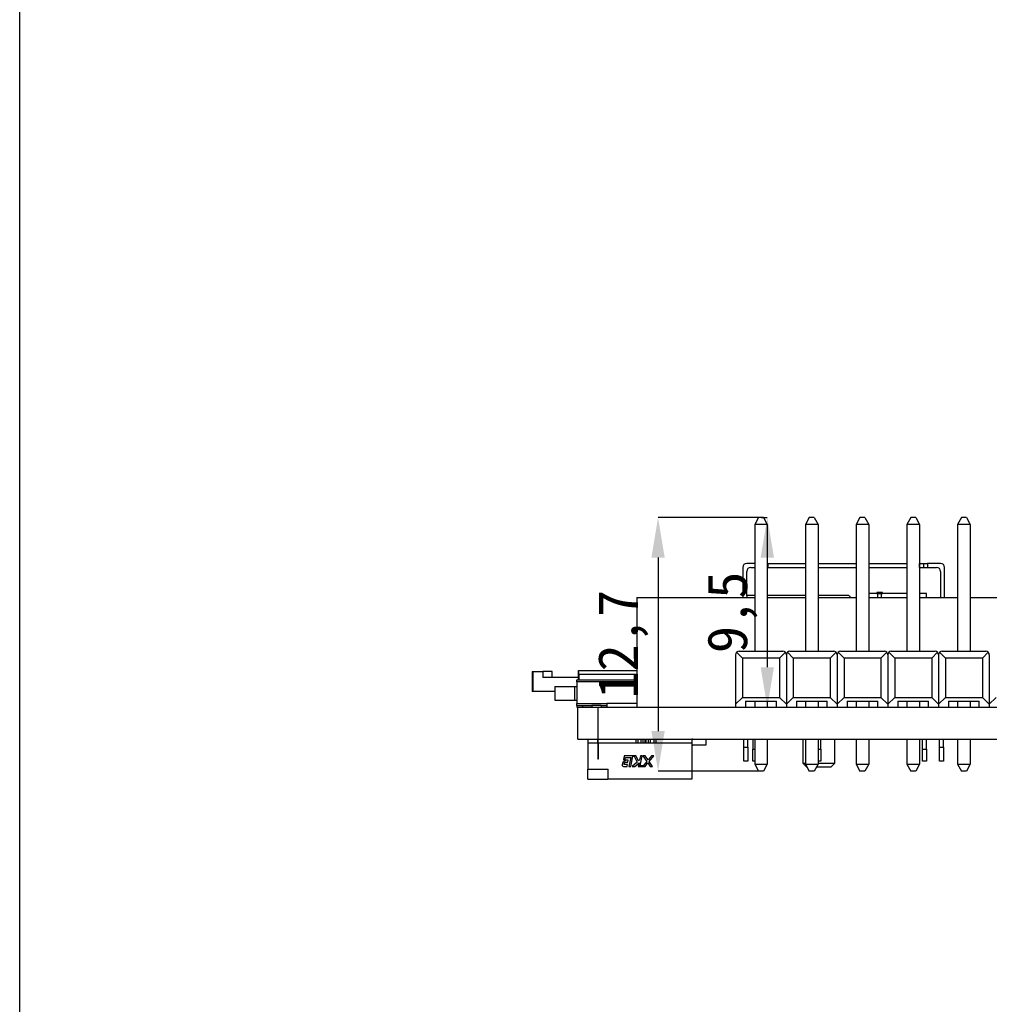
# Model space of a CAD drawing. Header units: millimetres. Extents: x 1628 to 1925, y 2096 to 2516.
# Tile 18 of 40: x 1628 to 1676, y 2295 to 2345. Entities that reach past the tile are written whole.
import ezdxf

# ---------------------------------------------------------------- set-up
doc = ezdxf.new("R2010")
doc.units = ezdxf.units.MM
doc.styles.add('黑体高度2mm', font='simhei.ttf', dxfattribs={"height": 2})
doc.dimstyles.new('红色高度2mm', dxfattribs={"dimtxt": 2, "dimasz": 2, "dimexe": 0, "dimexo": 0, "dimtad": 1, "dimdec": 1, "dimtxsty": '黑体高度2mm', "dimcen": 2.5, "dimclrd": 1, "dimclre": 1, "dimclrt": 1, "dimadec": 0, "dimazin": 0, "dimtfac": 1, "dimtdec": 1, "dimtmove": 0, "dimatfit": 3, "dimfxl": 1, "dimarcsym": 0})

# ---------------------------------------------------------------- blocks, each defined once
blk = doc.blocks.new('*D48')
at = {"color": 1, "lineweight": -2, "transparency": 16777216}
for p, q in [((1664.644, 2319.649), (1659.49, 2319.649)), ((1659.49, 2317.649), (1659.49, 2308.954)), ((1664.644, 2306.954), (1659.49, 2306.954))]:
    blk.add_line(p, q, dxfattribs=at)
at = {"color": 1, "transparency": 16777216}
for points in [[(1659.156, 2317.649), (1659.823, 2317.649), (1659.49, 2319.649)], [(1659.156, 2308.954), (1659.823, 2308.954), (1659.49, 2306.954)]]:
    blk.add_solid(points, dxfattribs=at)
at = {"layer": 'Defpoints', "color": 0, "transparency": 16777216}
for p in [(1664.644, 2319.649), (1659.49, 2306.954), (1664.644, 2306.954)]:
    blk.add_point(p, dxfattribs=at)
at = {"color": 1, "transparency": 16777216, "insert": (1657.741, 2313.302), "char_height": 2, "attachment_point": 5, "rotation": 90, "style": '黑体高度2mm'}
blk.add_mtext('12,7', dxfattribs=at)
blk = doc.blocks.new('*D49')
at = {"color": 1, "lineweight": -2, "transparency": 16777216}
for p, q in [((1664.644, 2319.649), (1664.959, 2319.649)), ((1664.959, 2317.649), (1664.959, 2312.155)), ((1664.644, 2310.155), (1664.959, 2310.155))]:
    blk.add_line(p, q, dxfattribs=at)
at = {"color": 1, "transparency": 16777216}
for points in [[(1664.626, 2317.649), (1665.293, 2317.649), (1664.959, 2319.649)], [(1664.626, 2312.155), (1665.293, 2312.155), (1664.959, 2310.155)]]:
    blk.add_solid(points, dxfattribs=at)
at = {"layer": 'Defpoints', "color": 0, "transparency": 16777216}
for p in [(1664.644, 2319.649), (1664.644, 2310.155), (1664.959, 2310.155)]:
    blk.add_point(p, dxfattribs=at)
at = {"color": 1, "transparency": 16777216, "insert": (1663.211, 2314.902), "char_height": 2, "attachment_point": 5, "rotation": 90, "style": '黑体高度2mm'}
blk.add_mtext('9,5', dxfattribs=at)

msp = doc.modelspace()

# ---------------------------------------------------------------- linework, layer by layer
at = {"color": 7, "linetype": 'Continuous', "lineweight": 25}
for p, q in [((1664.519, 2319.649), (1664.329, 2319.309)), ((1664.959, 2319.309), (1664.329, 2319.309)), ((1664.329, 2319.309), (1664.329, 2312.954)), ((1664.769, 2319.649), (1664.519, 2319.649)), ((1664.769, 2319.649), (1664.959, 2319.309)), ((1664.959, 2319.309), (1664.959, 2312.954)), ((1667.059, 2319.649), (1666.869, 2319.309)), ((1667.499, 2319.309), (1666.869, 2319.309)), ((1666.869, 2319.309), (1666.869, 2312.954)), ((1667.309, 2319.649), (1667.059, 2319.649)), ((1667.309, 2319.649), (1667.499, 2319.309)), ((1667.499, 2319.309), (1667.499, 2312.954)), ((1669.599, 2319.649), (1669.409, 2319.309)), ((1670.039, 2319.309), (1669.409, 2319.309)), ((1669.409, 2319.309), (1669.409, 2312.954)), ((1669.849, 2319.649), (1669.599, 2319.649)), ((1669.849, 2319.649), (1670.039, 2319.309)), ((1670.039, 2319.309), (1670.039, 2312.954)), ((1672.139, 2319.649), (1671.949, 2319.309)), ((1672.579, 2319.309), (1671.949, 2319.309)), ((1671.949, 2319.309), (1671.949, 2312.954)), ((1672.389, 2319.649), (1672.139, 2319.649)), ((1672.389, 2319.649), (1672.579, 2319.309)), ((1672.579, 2319.309), (1672.579, 2312.954)), ((1674.679, 2319.649), (1674.489, 2319.309)), ((1674.489, 2319.309), (1674.489, 2312.954)), ((1675.119, 2319.309), (1674.489, 2319.309)), ((1674.929, 2319.649), (1674.679, 2319.649)), ((1674.929, 2319.649), (1675.119, 2319.309)), ((1675.119, 2319.309), (1675.119, 2312.954)), ((1664.329, 2317.355), (1663.934, 2317.355)), ((1664.959, 2317.355), (1664.984, 2317.355)), ((1664.984, 2317.355), (1664.984, 2317.155)), ((1664.984, 2317.355), (1666.869, 2317.355)), ((1667.499, 2317.355), (1669.409, 2317.355)), ((1670.039, 2317.355), (1671.949, 2317.355)), ((1672.579, 2317.355), (1672.584, 2317.355)), ((1672.584, 2317.155), (1672.584, 2317.355)), ((1672.584, 2317.355), (1672.784, 2317.355)), ((1672.784, 2317.355), (1672.784, 2317.155)), ((1672.784, 2317.355), (1672.984, 2317.355)), ((1672.984, 2317.355), (1672.984, 2317.155)), ((1673.634, 2317.355), (1672.984, 2317.355)), ((1663.734, 2317.155), (1663.734, 2315.655)), ((1663.934, 2315.755), (1663.934, 2316.955)), ((1664.134, 2317.155), (1664.329, 2317.155)), ((1664.959, 2317.155), (1666.869, 2317.155)), ((1667.499, 2317.155), (1669.409, 2317.155)), ((1670.039, 2317.155), (1671.949, 2317.155)), ((1672.579, 2317.155), (1673.434, 2317.155)), ((1673.634, 2316.955), (1673.634, 2315.655)), ((1673.834, 2315.655), (1673.834, 2317.155)), ((1670.438, 2315.897), (1670.438, 2315.855)), ((1670.72, 2315.897), (1670.438, 2315.897)), ((1670.72, 2315.855), (1670.72, 2315.897)), ((1658.434, 2315.655), (1664.329, 2315.655)), ((1658.434, 2315.655), (1658.434, 2310.155)), ((1664.329, 2315.755), (1663.934, 2315.755)), ((1663.934, 2315.755), (1663.934, 2315.655)), ((1666.869, 2315.755), (1664.959, 2315.755)), ((1664.959, 2315.655), (1666.869, 2315.655)), ((1669.034, 2315.755), (1667.499, 2315.755)), ((1667.499, 2315.655), (1669.409, 2315.655)), ((1669.034, 2315.755), (1669.134, 2315.655)), ((1670.438, 2315.855), (1670.039, 2315.855)), ((1670.039, 2315.655), (1671.949, 2315.655)), ((1670.438, 2315.855), (1670.495, 2315.855)), ((1670.495, 2315.655), (1670.495, 2315.855)), ((1670.495, 2315.855), (1670.655, 2315.855)), ((1670.655, 2315.855), (1670.655, 2315.655)), ((1670.655, 2315.855), (1670.72, 2315.855)), ((1671.949, 2315.855), (1670.72, 2315.855)), ((1672.934, 2315.855), (1672.579, 2315.855)), ((1672.579, 2315.655), (1674.489, 2315.655)), ((1672.934, 2315.655), (1672.934, 2315.855)), ((1675.119, 2315.655), (1677.029, 2315.655)), ((1663.425, 2312.903), (1663.72, 2312.608)), ((1663.547, 2312.954), (1665.742, 2312.954)), ((1665.569, 2312.608), (1665.864, 2312.903)), ((1665.965, 2312.903), (1666.26, 2312.608)), ((1666.087, 2312.954), (1668.282, 2312.954)), ((1668.109, 2312.608), (1668.404, 2312.903)), ((1668.505, 2312.903), (1668.8, 2312.608)), ((1668.627, 2312.954), (1670.822, 2312.954)), ((1670.649, 2312.608), (1670.944, 2312.903)), ((1671.045, 2312.903), (1671.34, 2312.608)), ((1671.167, 2312.954), (1673.362, 2312.954)), ((1673.189, 2312.608), (1673.484, 2312.903)), ((1673.585, 2312.903), (1673.88, 2312.608)), ((1673.707, 2312.954), (1675.902, 2312.954)), ((1675.729, 2312.608), (1676.024, 2312.903)), ((1663.374, 2312.781), (1663.374, 2310.298)), ((1663.72, 2312.608), (1663.72, 2310.644)), ((1665.569, 2312.608), (1663.72, 2312.608)), ((1665.569, 2312.608), (1665.569, 2310.644)), ((1665.914, 2312.781), (1665.914, 2310.298)), ((1666.26, 2312.608), (1666.26, 2310.644)), ((1668.109, 2312.608), (1666.26, 2312.608)), ((1668.109, 2312.608), (1668.109, 2310.644)), ((1668.454, 2312.781), (1668.454, 2310.298)), ((1668.8, 2312.608), (1668.8, 2310.644)), ((1670.649, 2312.608), (1668.8, 2312.608)), ((1670.649, 2312.608), (1670.649, 2310.644)), ((1670.994, 2312.781), (1670.994, 2310.298)), ((1671.34, 2312.608), (1671.34, 2310.644)), ((1673.189, 2312.608), (1671.34, 2312.608)), ((1673.189, 2312.608), (1673.189, 2310.644)), ((1673.534, 2312.781), (1673.534, 2310.298)), ((1673.88, 2312.608), (1673.88, 2310.644)), ((1675.729, 2312.608), (1673.88, 2312.608)), ((1675.729, 2312.608), (1675.729, 2310.644)), ((1676.074, 2312.781), (1676.074, 2310.298)), ((1653.18, 2311.935), (1653.18, 2310.935)), ((1653.18, 2311.935), (1653.215, 2311.935)), ((1653.215, 2311.935), (1653.215, 2310.935)), ((1653.215, 2311.935), (1653.715, 2311.935)), ((1653.715, 2311.935), (1653.715, 2311.635)), ((1654.194, 2311.935), (1653.715, 2311.935)), ((1654.194, 2311.635), (1654.194, 2311.935)), ((1655.505, 2311.845), (1655.505, 2311.995)), ((1655.514, 2311.995), (1655.505, 2311.995)), ((1655.514, 2311.995), (1658.434, 2311.995)), ((1655.506, 2311.635), (1653.715, 2311.635)), ((1655.43, 2311.525), (1658.434, 2311.525)), ((1655.43, 2311.425), (1655.43, 2311.525)), ((1655.43, 2311.425), (1655.43, 2310.335)), ((1655.514, 2311.845), (1655.505, 2311.845)), ((1655.506, 2311.835), (1655.506, 2311.525)), ((1655.514, 2311.835), (1655.506, 2311.835)), ((1655.514, 2311.525), (1655.514, 2311.835)), ((1655.514, 2311.835), (1655.514, 2311.835)), ((1655.514, 2311.525), (1655.514, 2311.825)), ((1655.515, 2311.795), (1655.515, 2311.525)), ((1653.215, 2310.935), (1653.18, 2310.935)), ((1654.314, 2310.935), (1653.215, 2310.935)), ((1654.314, 2311.185), (1654.314, 2310.505)), ((1654.314, 2311.185), (1655.314, 2311.185)), ((1655.314, 2311.185), (1655.314, 2310.505)), ((1655.314, 2311.185), (1655.43, 2311.185)), ((1654.314, 2310.505), (1655.314, 2310.505)), ((1655.314, 2310.505), (1655.43, 2310.505)), ((1663.374, 2310.298), (1663.72, 2310.644)), ((1663.72, 2310.644), (1665.569, 2310.644)), ((1663.874, 2310.454), (1665.414, 2310.454)), ((1663.874, 2310.454), (1663.874, 2310.155)), ((1664.329, 2310.454), (1664.329, 2310.155)), ((1664.959, 2310.454), (1664.959, 2310.155)), ((1665.414, 2310.155), (1665.414, 2310.454)), ((1665.914, 2310.298), (1665.569, 2310.644)), ((1665.914, 2310.298), (1666.26, 2310.644)), ((1666.26, 2310.644), (1668.109, 2310.644)), ((1666.414, 2310.454), (1667.954, 2310.454)), ((1666.414, 2310.454), (1666.414, 2310.155)), ((1666.869, 2310.454), (1666.869, 2310.155)), ((1667.499, 2310.454), (1667.499, 2310.155)), ((1667.954, 2310.155), (1667.954, 2310.454)), ((1668.454, 2310.298), (1668.109, 2310.644)), ((1668.454, 2310.298), (1668.8, 2310.644)), ((1668.8, 2310.644), (1670.649, 2310.644)), ((1668.954, 2310.454), (1670.494, 2310.454)), ((1668.954, 2310.454), (1668.954, 2310.155)), ((1669.409, 2310.454), (1669.409, 2310.155)), ((1670.039, 2310.454), (1670.039, 2310.155)), ((1670.494, 2310.155), (1670.494, 2310.454)), ((1670.994, 2310.298), (1670.649, 2310.644)), ((1670.994, 2310.298), (1671.34, 2310.644)), ((1671.34, 2310.644), (1673.189, 2310.644)), ((1671.494, 2310.454), (1673.034, 2310.454)), ((1671.494, 2310.454), (1671.494, 2310.155)), ((1671.949, 2310.454), (1671.949, 2310.155)), ((1672.579, 2310.454), (1672.579, 2310.155)), ((1673.034, 2310.155), (1673.034, 2310.454)), ((1673.534, 2310.298), (1673.189, 2310.644)), ((1673.534, 2310.298), (1673.88, 2310.644)), ((1673.88, 2310.644), (1675.729, 2310.644)), ((1674.034, 2310.454), (1675.574, 2310.454)), ((1674.034, 2310.454), (1674.034, 2310.155)), ((1674.489, 2310.454), (1674.489, 2310.155)), ((1675.119, 2310.454), (1675.119, 2310.155)), ((1675.574, 2310.155), (1675.574, 2310.454)), ((1676.074, 2310.298), (1675.729, 2310.644)), ((1676.074, 2310.298), (1676.42, 2310.644)), ((1655.43, 2310.335), (1656.93, 2310.335)), ((1655.43, 2310.235), (1655.43, 2310.335)), ((1655.43, 2310.235), (1655.713, 2310.235)), ((1655.43, 2310.235), (1655.43, 2310.155)), ((1655.43, 2310.155), (1655.474, 2310.155)), ((1655.474, 2308.555), (1655.474, 2310.155)), ((1655.474, 2310.155), (1656.49, 2310.155)), ((1655.713, 2310.235), (1655.713, 2310.155)), ((1655.713, 2310.235), (1656.18, 2310.235)), ((1656.18, 2310.235), (1656.18, 2310.155)), ((1656.647, 2310.235), (1656.18, 2310.235)), ((1656.49, 2308.555), (1656.49, 2310.155)), ((1656.49, 2310.155), (1742.824, 2310.155)), ((1656.647, 2310.235), (1656.647, 2310.155)), ((1656.647, 2310.235), (1656.93, 2310.235)), ((1656.93, 2310.335), (1656.93, 2310.235)), ((1658.434, 2310.335), (1656.93, 2310.335)), ((1656.93, 2310.235), (1656.93, 2310.155)), ((1663.374, 2310.298), (1663.374, 2310.155)), ((1665.914, 2310.298), (1665.914, 2310.155)), ((1668.454, 2310.298), (1668.454, 2310.155)), ((1670.994, 2310.298), (1670.994, 2310.155)), ((1673.534, 2310.298), (1673.534, 2310.155)), ((1676.074, 2310.298), (1676.074, 2310.155)), ((1655.474, 2308.555), (1656.49, 2308.555)), ((1655.974, 2308.555), (1655.974, 2308.355)), ((1656.474, 2308.355), (1656.474, 2308.555)), ((1656.49, 2308.555), (1780.458, 2308.555)), ((1656.494, 2308.355), (1656.494, 2308.555)), ((1658.374, 2308.555), (1658.374, 2308.355)), ((1658.474, 2308.555), (1658.474, 2308.355)), ((1658.649, 2308.355), (1658.649, 2308.555)), ((1658.749, 2308.355), (1658.749, 2308.555)), ((1658.849, 2308.355), (1658.849, 2308.555)), ((1658.899, 2308.355), (1658.899, 2308.555)), ((1658.999, 2308.555), (1658.999, 2308.355)), ((1659.099, 2308.555), (1659.099, 2308.355)), ((1659.274, 2308.555), (1659.274, 2308.355)), ((1659.374, 2308.555), (1659.374, 2308.355)), ((1661.174, 2308.555), (1661.174, 2308.355)), ((1661.874, 2308.555), (1661.874, 2308.255)), ((1663.784, 2308.155), (1663.784, 2308.555)), ((1663.984, 2308.155), (1663.984, 2308.555)), ((1664.234, 2308.555), (1664.234, 2308.055)), ((1664.329, 2308.555), (1664.329, 2307.294)), ((1664.959, 2308.555), (1664.959, 2307.294)), ((1666.734, 2308.555), (1666.734, 2307.355)), ((1666.869, 2308.555), (1666.869, 2307.294)), ((1667.499, 2308.555), (1667.499, 2307.294)), ((1667.634, 2308.055), (1667.634, 2308.555)), ((1668.334, 2307.355), (1668.334, 2308.555)), ((1669.409, 2308.555), (1669.409, 2307.294)), ((1670.039, 2308.555), (1670.039, 2307.294)), ((1671.949, 2308.555), (1671.949, 2307.294)), ((1672.579, 2308.555), (1672.579, 2307.294)), ((1672.734, 2308.055), (1672.734, 2308.555)), ((1672.934, 2308.055), (1672.934, 2308.555)), ((1673.584, 2308.155), (1673.584, 2308.555)), ((1673.784, 2308.155), (1673.784, 2308.555)), ((1674.489, 2308.555), (1674.489, 2307.294)), ((1675.119, 2308.555), (1675.119, 2307.294)), ((1655.974, 2308.355), (1655.974, 2307.055)), ((1656.474, 2308.355), (1655.974, 2308.355)), ((1656.474, 2308.355), (1656.474, 2307.555)), ((1656.474, 2308.355), (1656.494, 2308.355)), ((1656.494, 2308.208), (1656.474, 2308.208)), ((1656.474, 2307.992), (1656.494, 2307.988)), ((1661.174, 2308.355), (1656.494, 2308.355)), ((1656.494, 2308.355), (1656.494, 2307.555)), ((1661.174, 2308.355), (1661.174, 2306.555)), ((1661.874, 2308.255), (1661.274, 2308.255)), ((1663.784, 2308.155), (1663.984, 2308.155)), ((1663.784, 2307.455), (1663.784, 2308.155)), ((1663.984, 2308.155), (1663.984, 2307.455)), ((1664.234, 2307.455), (1664.234, 2308.055)), ((1667.634, 2308.055), (1667.634, 2307.455)), ((1672.734, 2308.055), (1672.934, 2308.055)), ((1672.734, 2307.455), (1672.734, 2308.055)), ((1672.934, 2308.055), (1672.934, 2307.455)), ((1673.584, 2308.155), (1673.784, 2308.155)), ((1673.584, 2307.455), (1673.584, 2308.155)), ((1673.784, 2308.155), (1673.784, 2307.455)), ((1656.494, 2307.921), (1656.474, 2307.925)), ((1656.474, 2307.859), (1656.494, 2307.856)), ((1656.494, 2307.77), (1656.474, 2307.793)), ((1656.474, 2307.692), (1656.494, 2307.668)), ((1656.494, 2307.59), (1656.474, 2307.594)), ((1656.494, 2307.555), (1656.474, 2307.555)), ((1657.786, 2307.704), (1657.752, 2307.527)), ((1657.752, 2307.527), (1657.811, 2307.45)), ((1658.385, 2307.726), (1657.813, 2307.726)), ((1657.847, 2307.53), (1657.867, 2307.633)), ((1657.867, 2307.633), (1658.119, 2307.633)), ((1657.998, 2307.498), (1657.874, 2307.498)), ((1657.98, 2307.405), (1657.998, 2307.498)), ((1658.119, 2307.633), (1658.034, 2307.192)), ((1658.127, 2307.192), (1658.226, 2307.705)), ((1658.226, 2307.705), (1658.292, 2307.705)), ((1658.292, 2307.705), (1658.44, 2307.405)), ((1658.513, 2307.467), (1658.385, 2307.726)), ((1658.564, 2307.511), (1658.513, 2307.467)), ((1658.606, 2307.726), (1658.564, 2307.511)), ((1658.6, 2307.216), (1658.699, 2307.726)), ((1658.699, 2307.726), (1658.606, 2307.726)), ((1658.733, 2307.726), (1658.925, 2307.44)), ((1658.847, 2307.726), (1658.733, 2307.726)), ((1658.987, 2307.517), (1658.847, 2307.726)), ((1659.159, 2307.726), (1658.987, 2307.517)), ((1659.042, 2307.436), (1659.279, 2307.726)), ((1659.279, 2307.726), (1659.159, 2307.726)), ((1655.974, 2307.055), (1656.997, 2307.055)), ((1655.974, 2306.555), (1655.974, 2307.055)), ((1656.977, 2307.055), (1656.977, 2306.555)), ((1656.997, 2306.555), (1656.997, 2307.055)), ((1657.723, 2307.379), (1657.7, 2307.26)), ((1657.811, 2307.45), (1657.723, 2307.379)), ((1657.756, 2307.192), (1657.939, 2307.192)), ((1657.8, 2307.285), (1657.817, 2307.373)), ((1657.957, 2307.285), (1657.8, 2307.285)), ((1657.855, 2307.405), (1657.98, 2307.405)), ((1657.939, 2307.192), (1657.957, 2307.285)), ((1658.034, 2307.192), (1658.127, 2307.192)), ((1658.44, 2307.405), (1658.189, 2307.192)), ((1658.189, 2307.192), (1658.333, 2307.192)), ((1658.333, 2307.192), (1658.536, 2307.364)), ((1658.536, 2307.364), (1658.502, 2307.192)), ((1658.502, 2307.192), (1658.841, 2307.192)), ((1658.741, 2307.216), (1658.6, 2307.216)), ((1658.925, 2307.44), (1658.741, 2307.216)), ((1658.841, 2307.192), (1658.979, 2307.36)), ((1658.979, 2307.36), (1659.092, 2307.192)), ((1659.206, 2307.192), (1659.042, 2307.436)), ((1659.092, 2307.192), (1659.206, 2307.192)), ((1663.984, 2307.455), (1663.784, 2307.455)), ((1664.329, 2307.455), (1664.234, 2307.455)), ((1664.329, 2307.294), (1664.959, 2307.294)), ((1664.329, 2307.294), (1664.519, 2306.954)), ((1664.959, 2307.294), (1664.769, 2306.954)), ((1666.734, 2307.355), (1666.934, 2307.155)), ((1666.734, 2307.355), (1666.869, 2307.355)), ((1666.869, 2307.294), (1667.499, 2307.294)), ((1666.869, 2307.294), (1667.059, 2306.954)), ((1666.947, 2307.155), (1666.934, 2307.155)), ((1667.499, 2307.294), (1667.309, 2306.954)), ((1668.134, 2307.155), (1667.422, 2307.155)), ((1667.634, 2307.455), (1667.499, 2307.455)), ((1667.499, 2307.355), (1668.334, 2307.355)), ((1668.134, 2307.155), (1668.334, 2307.355)), ((1669.409, 2307.294), (1670.039, 2307.294)), ((1669.409, 2307.294), (1669.599, 2306.954)), ((1670.039, 2307.294), (1669.849, 2306.954)), ((1671.949, 2307.294), (1672.579, 2307.294)), ((1671.949, 2307.294), (1672.139, 2306.954)), ((1672.579, 2307.294), (1672.389, 2306.954)), ((1672.934, 2307.455), (1672.734, 2307.455)), ((1673.784, 2307.455), (1673.584, 2307.455)), ((1674.489, 2307.294), (1675.119, 2307.294)), ((1674.489, 2307.294), (1674.679, 2306.954)), ((1675.119, 2307.294), (1674.929, 2306.954)), ((1655.974, 2306.555), (1656.977, 2306.555)), ((1656.997, 2306.555), (1656.977, 2306.555)), ((1661.174, 2306.555), (1656.997, 2306.555)), ((1664.769, 2306.954), (1664.519, 2306.954)), ((1667.309, 2306.954), (1667.059, 2306.954)), ((1669.849, 2306.954), (1669.599, 2306.954)), ((1672.389, 2306.954), (1672.139, 2306.954)), ((1674.929, 2306.954), (1674.679, 2306.954))]:
    msp.add_line(p, q, dxfattribs=at)
at = {"color": 8, "linetype": 'Continuous', "lineweight": 25}
for p, q in [((1658.434, 2311.425), (1655.43, 2311.425)), ((1658.434, 2311.795), (1655.515, 2311.795)), ((1664.234, 2308.055), (1664.329, 2308.055)), ((1667.499, 2308.055), (1667.634, 2308.055)), ((1656.997, 2306.755), (1656.977, 2306.755))]:
    msp.add_line(p, q, dxfattribs=at)
msp.add_lwpolyline([(1627.529, 2516.095), (1924.529, 2516.095), (1924.529, 2096.095), (1627.529, 2096.095)], close=True)
at = {"color": 7, "linetype": 'Continuous', "lineweight": 25, "flags": 128}
msp.add_lwpolyline([(1661.224, 2308.555), (1661.185, 2308.551), (1661.174, 2308.549)], dxfattribs=at)
at = {"color": 7, "linetype": 'Continuous', "lineweight": 25}
for centre, radius, start, end in [((1663.934, 2317.155), 0.2, 90, 180), ((1673.634, 2317.155), 0.2, 0, 90), ((1664.134, 2316.955), 0.2, 90, 180), ((1673.434, 2316.955), 0.2, 0, 90), ((1663.547, 2312.781), 0.173, 135, 180), ((1663.547, 2312.781), 0.173, 90, 135), ((1665.742, 2312.781), 0.173, 45, 90), ((1665.742, 2312.781), 0.173, 0, 45), ((1666.087, 2312.781), 0.173, 135, 180), ((1666.087, 2312.781), 0.173, 90, 135), ((1668.282, 2312.781), 0.173, 45, 90), ((1668.282, 2312.781), 0.173, 0, 45), ((1668.627, 2312.781), 0.173, 135, 180), ((1668.627, 2312.781), 0.173, 90, 135), ((1670.822, 2312.781), 0.173, 45, 90), ((1670.822, 2312.781), 0.173, 0, 45), ((1671.167, 2312.781), 0.173, 135, 180), ((1671.167, 2312.781), 0.173, 90, 135), ((1673.362, 2312.781), 0.173, 45, 90), ((1673.362, 2312.781), 0.173, 0, 45), ((1673.707, 2312.781), 0.173, 135, 180), ((1673.707, 2312.781), 0.173, 90, 135), ((1675.902, 2312.781), 0.173, 45, 90), ((1675.902, 2312.781), 0.173, 0, 45), ((1639.834, 2311.845), 15.681, 359.8173, 0.5481), ((1653.946, 2311.83), 1.568, 359.8173, 0.5481), ((1656.492, 2308.125), 0.0402, 86.2725, 115.6019), ((1661.274, 2308.155), 0.1, 90, 180), ((1657.813, 2307.699), 0.027, 90, 169.033), ((1657.874, 2307.525), 0.027, 169.033, 270), ((1657.756, 2307.249), 0.057, 169.033, 270), ((1657.855, 2307.366), 0.039, 90, 169.033)]:
    msp.add_arc(centre, radius, start, end, dxfattribs=at)

# ---------------------------------------------------------------- dimensions: what is measured, and where the dimension line sits
dim = msp.add_linear_dim(base=(1659.49, 2306.954), p1=(1664.644, 2319.649), p2=(1664.644, 2306.954), angle=90, dimstyle='红色高度2mm')
dim.commit()
dim.dimension.update_dxf_attribs({"geometry": '*D48', "text_midpoint": (1659.49, 2313.302), "dimtype": 160})
dim = msp.add_linear_dim(base=(1664.959, 2310.155), p1=(1664.644, 2319.649), p2=(1664.644, 2310.155), angle=90, dimstyle='红色高度2mm')
dim.commit()
dim.dimension.update_dxf_attribs({"geometry": '*D49', "text_midpoint": (1663.211, 2314.902)})

doc.saveas('drawing.dxf')
